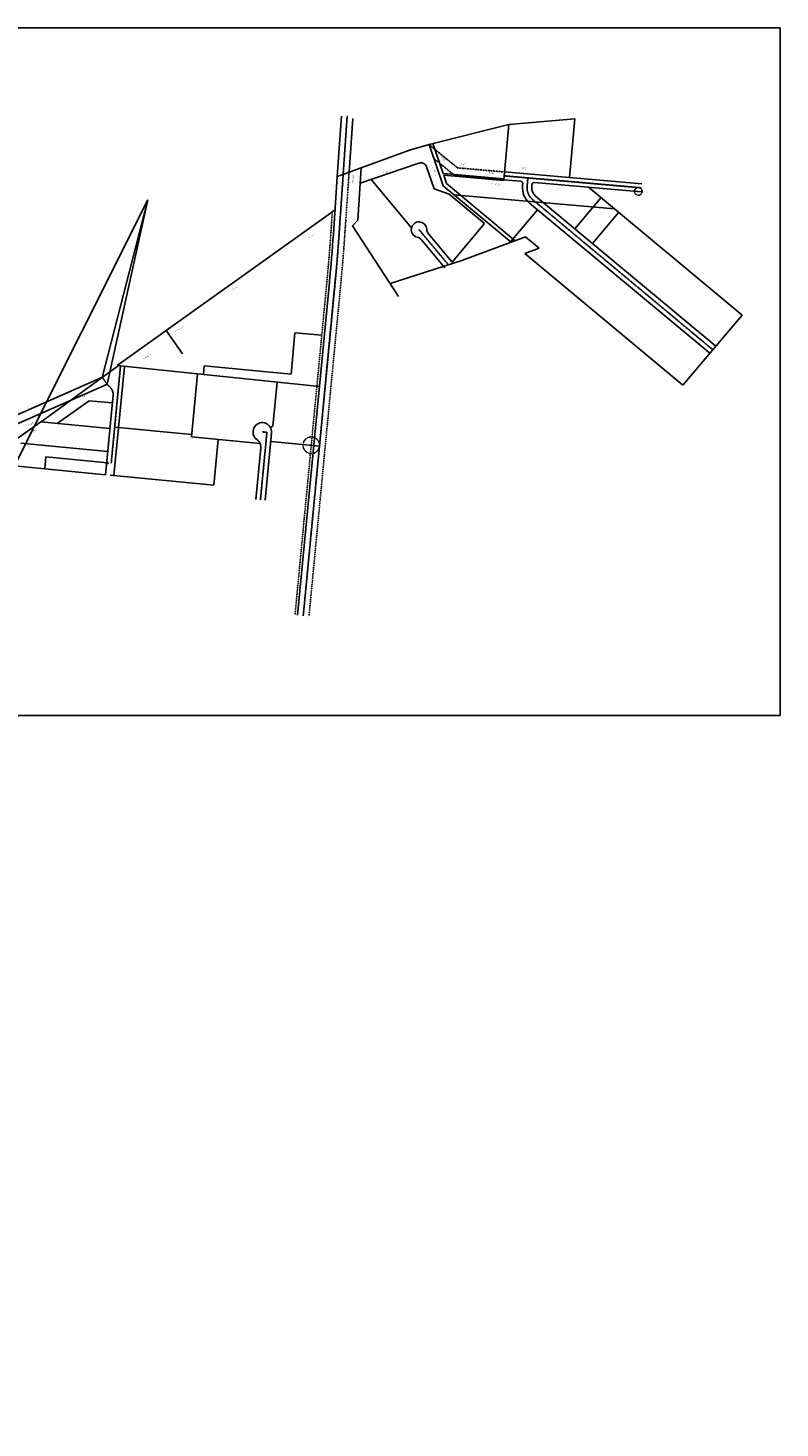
# Model space of a CAD drawing. Header units: feet. Extents: x -2 to 1509858, y -1 to 660833.
# Tile 13 of 14: x 1495575 to 1500441, y 650508 to 659558. Entities that reach past the tile are written whole.
import ezdxf

# ---------------------------------------------------------------- set-up
doc = ezdxf.new("R2010")
doc.units = ezdxf.units.FT
doc.header["$MEASUREMENT"] = 0
doc.header["$XCLIPFRAME"] = 2
for name, pattern in [('B', [0.3, 0.25, -0.05]), ('cl', [5, 0.09375, -0.09375, 4.625, -0.09375, 0.09375]), ('D', [0.85, 0.75, -0.1]), ('F', [0.15, 0.1, -0.05])]:
    doc.linetypes.add(name, pattern=pattern)
for name, color, linetype in [('DV_X_Property_Line', 80, 'Continuous'), ('DV_X_Text', 20, 'Continuous'), ('RW_X_CL', 180, 'cl'), ('RW_X_Esmt_RR', 11, 'esmtrrex'), ('RW_X_Esmt_U', 11, 'esmtuex'), ('RW_X_Fee_RW', 50, 'rowex'), ('RW_X_Text', 9, 'Continuous'), ('SC_Scratch17', 7, 'Continuous'), ('SC_Scratch18', 7, 'Continuous'), ('SC_Scratch9', 7, 'Continuous')]:
    doc.layers.add(name, color=color, linetype=linetype)
doc.layers.add('SC_Scratch20', color=7, linetype='Continuous', transparency=0.3)
doc.styles.get("Standard").update_dxf_attribs({"font": 'font31.shx'})
doc.styles.add('Straight-Normal', font='font30.shx', dxfattribs={"height": 0.14})
doc.linetypes.add('esmtrrex', pattern='A,0.75,-0.1,["Ex RR",Straight-Normal,S=1,R=0,X=0,Y=-0.06],-0.55,0.75,-0.3,0.75,-0.3,0.75,-0.3,0.75,-0.3', length=5.6)
doc.linetypes.add('esmtuex', pattern='A,0.75,-0.1,["Ex U",Straight-Normal,S=1,R=0,X=0,Y=-0.06],-0.45,0.75,-0.3,0.75,-0.3,0.75,-0.3,0.75,-0.3', length=5.5)
doc.linetypes.add('rowex', pattern='A,0.75,-0.05,["Ex R/W",Straight-Normal,S=1,R=0,X=0,Y=-0.06],-0.7,0.75,-0.3,0.75,-0.3,0.75,-0.3,0.75,-0.3', length=5.7)
picture_1 = doc.add_image_def('image1.sid', size_in_pixel=(510000, 555000))

msp = doc.modelspace()

# ---------------------------------------------------------------- linework, layer by layer
at = {"layer": 'DV_X_Property_Line'}
for p, q in [((1498169.788, 658804.201), (1498686.915, 658934.46)), ((1498686.915, 658934.46), (1498653.062, 658577.135)), ((1498686.915, 658934.46), (1499113.761, 658969.641)), ((1499113.761, 658969.641), (1499077.813, 658590.2)), ((1497731.456, 658654.067), (1498043.514, 658768.07)), ((1498043.514, 658768.07), (1498169.788, 658804.201)), ((1498262.165, 658537.253), (1498169.788, 658804.201)), ((1497725.002, 658553.994), (1498103.298, 658684.571)), ((1498154.161, 658659.81), (1498203.097, 658518.038)), ((1498056.584, 658265.643), (1497795.508, 658578.33)), ((1498203.097, 658518.038), (1498300.685, 658482.993)), ((1498700.725, 658172.783), (1498262.165, 658537.253)), ((1498300.685, 658482.993), (1498528.531, 658293.338)), ((1498331.32, 658479.78), (1499370.23, 658388.974)), ((1500195.089, 657702.248), (1499201.834, 658529.169)), ((1496151.939, 657375.128), (1497561.559, 658382.255)), ((1498696.826, 658176.023), (1498871.366, 658383.208)), ((1499113.103, 658260.025), (1499282.948, 658461.638)), ((1498528.531, 658293.338), (1498319.043, 658044.915)), ((1499227.121, 658165.101), (1499396.966, 658366.714)), ((1497971.64, 657822.317), (1497675.821, 658278.772)), ((1498700.725, 658172.783), (1498794.531, 658207.429)), ((1498794.531, 658207.429), (1498882.976, 658133.927)), ((1498700.725, 658172.783), (1498382.23, 658053.725)), ((1498882.976, 658133.927), (1498789.169, 658099.28)), ((1498382.23, 658053.725), (1497918.082, 657904.959)), ((1498789.169, 658099.28), (1499812.862, 657248.53)), ((1497525.309, 657913.953), (1497319.217, 655761.907)), ((1499812.862, 657248.53), (1500195.089, 657702.248)), ((1497276.997, 657319.226), (1497302.574, 657588.022)), ((1497302.574, 657588.022), (1497475.928, 657571.387)), ((1495661.254, 657011.919), (1496159.479, 657374.354)), ((1496151.939, 657375.128), (1497460.845, 657240.809)), ((1496632.49, 656914.214), (1496671.391, 657321.822)), ((1496710.247, 657317.835), (1496715.464, 657372.878)), ((1496715.464, 657372.878), (1497276.997, 657319.226)), ((1497159.517, 656984.176), (1497186.694, 657268.942)), ((1495970.503, 657148.339), (1495763.683, 657001.86)), ((1496120.926, 657133.946), (1495970.503, 657148.339)), ((1495482.217, 656887.652), (1495658.553, 657012.184)), ((1495658.553, 657012.184), (1496105.034, 656968.337)), ((1496136.282, 656977.904), (1496634.01, 656930.142)), ((1497159.517, 656984.176), (1497143.782, 656975.579)), ((1495529.025, 656874.694), (1496090.831, 656819.521)), ((1497077.123, 656871.547), (1496632.49, 656914.214)), ((1496778.548, 656601.835), (1496806.202, 656897.545)), ((1497461.204, 656855.119), (1497145.519, 656885.413)), ((1495683.969, 656707.926), (1495691.317, 656784.92)), ((1495691.317, 656784.92), (1496088.826, 656745.882)), ((1495487.404, 656727.23), (1496076.502, 656669.376)), ((1496106.545, 656666.321), (1496778.548, 656601.835))]:
    msp.add_line(p, q, dxfattribs=at)
at = {"layer": 'DV_X_Property_Line', "color": 247, "linetype": 'F'}
for p, q in [((1497576.257, 658597.369), (1497652.586, 658625.253)), ((1497624.834, 658219.104), (1497652.586, 658625.253)), ((1497534.295, 658225.291), (1497544.171, 658369.832)), ((1497508.884, 657915.526), (1497302.792, 655763.479)), ((1497599.221, 657906.874), (1497393.129, 655754.828))]:
    msp.add_line(p, q, dxfattribs=at)
at = {"layer": 'DV_X_Property_Line'}
msp.add_arc((1498116.35, 658646.76), 40, 19.0404369, 109.0433894, dxfattribs=at)
at = {"layer": 'DV_X_Property_Line', "color": 247, "linetype": 'F'}
for radius in [11405.575, 11496.325]:
    msp.add_arc((1486155.253, 659002.812), radius, 354.5297222, 356.0910985, dxfattribs=at)
at = {"layer": 'RW_X_CL'}
for p, q in [((1497587.795, 658221.635), (1497639.95, 658984.928)), ((1498655.239, 658602.04), (1499544.26, 658524.334)), ((1498804.517, 658533.788), (1498809.306, 658588.573)), ((1500005.915, 657477.691), (1498840.155, 658448.228)), ((1498296.015, 658025.688), (1498105.257, 658254.156)), ((1497562.265, 657910.414), (1497356.173, 655758.367)), ((1496113.713, 656743.507), (1496173.781, 657372.887)), ((1497120.998, 656943.943), (1497079.138, 656507.727)), ((1497120.998, 656943.943), (1497091.135, 656946.809))]:
    msp.add_line(p, q, dxfattribs=at)
for centre, radius, start, end in [((1498904.138, 658525.081), 100, 175.0047222, 230.2213889), ((1486155.253, 659002.812), 11459.2, 354.5297222, 356.0910985)]:
    msp.add_arc(centre, radius, start, end, dxfattribs=at)
at = {"layer": 'RW_X_Esmt_RR', "ltscale": 0.7}
for p, q in [((1497576.257, 658597.369), (1497602.912, 658987.458)), ((1497652.586, 658625.253), (1497676.295, 658972.247)), ((1497652.586, 658625.253), (1497731.456, 658654.067)), ((1497709.612, 658315.34), (1497731.456, 658654.067)), ((1497550.757, 658224.166), (1497576.257, 658597.369)), ((1497675.821, 658278.772), (1497709.612, 658315.34))]:
    msp.add_line(p, q, dxfattribs=at)
at = {"layer": 'RW_X_Esmt_RR'}
msp.add_arc((1486155.253, 659002.812), 11422.075, 354.5297222, 356.0910985, dxfattribs=at)
at = {"layer": 'RW_X_Esmt_U', "linetype": 'B', "ltscale": 0.7}
for p, q in [((1498169.788, 658804.201), (1498354.238, 658653.437)), ((1498200.95, 658714.15), (1498334.526, 658604.969)), ((1498354.238, 658653.437), (1498657.778, 658626.913)), ((1498334.526, 658604.969), (1498653.062, 658577.135))]:
    msp.add_line(p, q, dxfattribs=at)
at = {"layer": 'RW_X_Esmt_U', "ltscale": 0.7}
for p, q in [((1498261.23, 658616.402), (1498194.121, 658810.33)), ((1498261.23, 658616.402), (1498653.498, 658582.116)), ((1498283.509, 658552.021), (1498264.812, 658606.051)), ((1498264.812, 658606.051), (1498652.591, 658572.157)), ((1498727.805, 658182.784), (1498283.509, 658552.021))]:
    msp.add_line(p, q, dxfattribs=at)
at = {"layer": 'RW_X_Fee_RW', "ltscale": 0.7}
for p, q in [((1498653.062, 658577.135), (1498762.3, 658567.587)), ((1498657.778, 658626.913), (1499545.821, 658549.293)), ((1498851.958, 658559.75), (1499542.699, 658499.375)), ((1500025.109, 657500.747), (1498859.35, 658471.284)), ((1499986.72, 657454.636), (1498820.961, 658425.173)), ((1498319.043, 658044.915), (1498166.74, 658227.326)), ((1498272.986, 658006.461), (1498120.683, 658188.872)), ((1496131.234, 656663.952), (1496198.651, 657370.335)), ((1496076.502, 656669.376), (1496125.558, 657183.378)), ((1497109.001, 656504.861), (1497150.861, 656941.077)), ((1497049.276, 656510.592), (1497081.208, 656843.361))]:
    msp.add_line(p, q, dxfattribs=at)
at = {"layer": 'RW_X_Fee_RW', "linetype": 'D', "ltscale": 0.7}
for p, q in [((1498774.631, 658536.4), (1498775.937, 658551.337)), ((1498834.403, 658531.176), (1498835.709, 658546.113)), ((1496055.781, 657298.919), (1496088.136, 657254.442))]:
    msp.add_line(p, q, dxfattribs=at)
for centre, radius, start, end in [((1498760.994, 658552.644), 15, 355.0047222, 85.0047222), ((1498850.652, 658544.807), 15, 85.0047222, 175.0047222), ((1496139.891, 657292.091), 64, 216.0341099, 232.0007059), ((1496059.856, 657189.649), 66, 354.5482208, 52.0007059), ((1497021.483, 656849.092), 60, 354.5186111, 54.5186111)]:
    msp.add_arc(centre, radius, start, end, dxfattribs=at)
at = {"layer": 'RW_X_Fee_RW', "ltscale": 0.7}
for centre, radius, start, end in [((1498904.138, 658525.081), 130, 175.0047222, 230.2213889), ((1498904.138, 658525.081), 70, 175.0047222, 230.2213889), ((1498105.257, 658254.156), 50, 2.9900711, 256.7298664), ((1498082.303, 658156.826), 50, 39.8599687, 76.7298664), ((1498205.121, 658259.372), 50, 182.9900711, 219.8599687), ((1497091.135, 656946.809), 60, 354.5186111, 234.5186111)]:
    msp.add_arc(centre, radius, start, end, dxfattribs=at)
at = {"layer": 'SC_Scratch17', "color": 30}
for q in [(1496057.509, 657299.769), (1496089.85, 657255.119)]:
    msp.add_line((0, 0), q, dxfattribs=at)
at = {"layer": 'SC_Scratch18', "color": 191, "linetype": 'F'}
for p, q in [((1497637.473, 658985.097), (1497642.428, 658984.758)), ((1497591.455, 658239.067), (1497586.541, 658239.403)), ((1497461.262, 656855.199), (1497565.294, 657957.572)), ((1497562.828, 657957.806), (1497567.759, 657957.339))]:
    msp.add_line(p, q, dxfattribs=at)
at = {"layer": 'SC_Scratch18', "color": 190}
for q in [(1495487.306, 656727.229), (1496055.739, 657298.987), (1496088.08, 657254.338)]:
    msp.add_line((1496350.624, 658445.875), q, dxfattribs=at)
at = {"layer": 'SC_Scratch18', "color": 191, "linetype": 'F'}
for centre, radius in [((1499523.587, 658501.048), 25), ((1497407.824, 656860.242), 53.625)]:
    msp.add_circle(centre, radius, dxfattribs=at)
at = {"layer": 'SC_Scratch9', "color": 1, "linetype": 'F'}
for p, q in [((1498169.788, 658804.201), (1498262.165, 658537.253)), ((1498262.165, 658537.253), (1498700.725, 658172.783))]:
    msp.add_line(p, q, dxfattribs=at)
at = {"layer": 'SC_Scratch9', "color": 30}
msp.add_line((1498653.062, 658577.135), (1498652.591, 658572.157), dxfattribs=at)
at = {"layer": 'SC_Scratch9', "color": 1}
msp.add_line((1497458.802, 656855.431), (1497463.722, 656854.968), dxfattribs=at)
at = {"layer": 'SC_Scratch9', "color": 30, "flags": 128}
msp.add_lwpolyline([(1496575.756, 657451.74), (1496468.765, 657601.49)], dxfattribs=at)
at = {"layer": 'SC_Scratch9', "color": 1}
msp.add_circle((1496088.826, 656745.882), 5, dxfattribs=at)

# ---------------------------------------------------------------- texts
at = {"layer": 'DV_X_Text', "attachment_point": 2}
for s, width, insert, char_height, rotation in [('P', 68.22803, (1498028.24, 658661.049), 3, 19.1698122), ('L', 68.22803, (1498028.77, 658660.207), 3, 19.1698122), ('MIAMI CONSERVANCY DISTRICT\\PDB 2342-330\\PR72 16701 0067', 68.22803, (1498201.637, 658626.851), 2.8, 109.4763481), ('P', 68.22803, (1498211.057, 658677.705), 3, 109.1698122), ('L', 68.22803, (1498211.899, 658678.236), 3, 109.1698122), ('COMMERCIAL TANK & WELDING CO.\\PDB 1892-456\\PR72 17001 0001', 80.99008, (1498391.85, 658682.687), 2.8, 354.834369), ('PMF ASSOCIATES LTD\\PIR DEED 06-070823\\PR72 17002 0003', 80.99008, (1498786.695, 658656.181), 2.8, 354.834369), ('P', 68.22803, (1497760.993, 658568.803), 3, 19.1698122), ('L', 68.22803, (1497761.524, 658567.961), 3, 19.1698122), ('MIAMI CONSERVANCY DISTRICT\\PDB 2342-330\\PR72 16701 0067', 68.22803, (1497896.306, 658632.118), 2.8, 19.4763481), ('P', 68.22803, (1498160.789, 658633.485), 3, 109.1698122), ('L', 68.22803, (1498161.631, 658634.015), 3, 109.1698122), ('P', 68.22803, (1498655.953, 658631.507), 3, 84.7093008), ('L', 68.22803, (1498656.94, 658631.642), 3, 84.7093008), ('CSX TRANSPORTATION', 68.22803, (1497615.217, 658538.333), 2.8, 85.9631344), ('COMMERCIAL TANK & WELDING CO.\\PDB 1892-456\\PR72 17001 0001', 80.99008, (1498607.739, 658552.272), 2.8, 354.834369), ('P', 68.22803, (1497434.016, 658294.103), 3, 36.0178624), ('L', 68.22803, (1497434.768, 658293.451), 3, 36.0178624), ('DAYTON POWER AND LIGHT, CO\\PR72 15602 0002', 68.22803, (1497406.26, 658215.226), 2.8, 31.9645591), ('DAYTON POWER AND LIGHT, CO\\PR72 15602 0002', 68.22803, (1496925.015, 657882.94), 2.8, 31.9645591), ('DAYTON POWER AND LIGHT, CO\\PR72 15602 0002', 68.22803, (1496553.906, 657614.126), 2.8, 31.9645591), ('P', 68.22803, (1496323.784, 657500.718), 3, 36.0178624), ('L', 68.22803, (1496324.536, 657500.066), 3, 36.0178624), ('DAYTON POWER AND LIGHT, CO\\PR72 15602 0002', 68.22803, (1496341.14, 657434.915), 2.8, 31.9645591), ('P', 68.22803, (1495925.521, 657206.919), 3, 36.0178624), ('L', 68.22803, (1495926.273, 657206.267), 3, 36.0178624), ('WEBSTER STREET BUILDING MANAGEMENT LTD. \\P2069 WEBSTER ST\\PR72 15601 0097', 68.22803, (1495933.807, 657186.293), 2.8, 36.0178624), ('MIAMI CONSERVANCY DISTRICT\\PDB 393-570', 68.22803, (1495600.659, 657003.97), 2.8, 36.0178624), ('NORWOOD MEDICAL LLC \\P2043 WEBSTER ST\\PR72 15601 0036', 68.22803, (1495619.105, 656960.244), 2.8, 36.0178624), ('P', 68.22803, (1495630.993, 656995.458), 3, 36.0178624), ('L', 68.22803, (1495631.745, 656994.806), 3, 36.0178624)]:
    msp.add_mtext_dynamic_manual_height_columns(s, width=width, gutter_width=14, heights=[0], dxfattribs=dict(at, insert=insert, char_height=char_height, rotation=rotation))
at = {"layer": 'RW_X_Text', "char_height": 2.8, "attachment_point": 2}
for s, insert, rotation in [("EX. 50' ESMT TO MCD\\PIR DEED 15-039962\\PESMT 41-4732-1", (1498263.547, 658719.855), 320.6679904), ('EX. ESMT FOR LEVEE PURPOSES \\PMCD DOCUMENT 1560\\PDATED 6/1/1969', (1497672.812, 658581.951), 85.9631344), ("EX. 50' ESMT TO MCD\\PIR DEED 15-039962\\PESMT 41-4732-1", (1498573.828, 658627.115), 354.834369)]:
    msp.add_mtext_dynamic_manual_height_columns(s, width=68.22803, gutter_width=14, heights=[0], dxfattribs=dict(at, insert=insert, rotation=rotation))

# ---------------------------------------------------------------- pictures from other files: only their frames are drawn
at = {"layer": 'SC_Scratch20'}
image = msp.add_image(picture_1, insert=(1406354.692, 572545.618), size_in_units=(127500, 138750), dxfattribs=at)
image.set_boundary_path([(345465.3105, 206951.7), (376343.512, 224726.962)])

doc.saveas('drawing.dxf')
